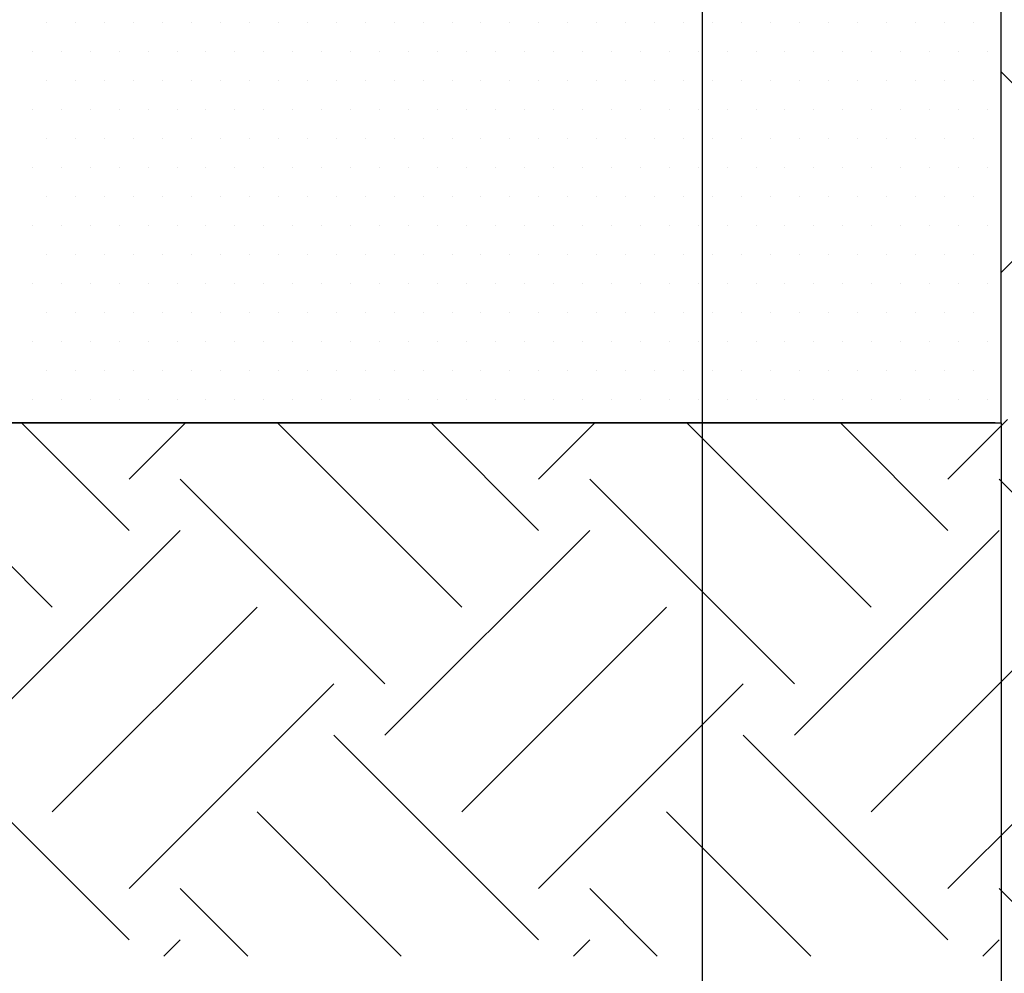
# Model space of a CAD drawing. Header units: millimetres. Extents: x 42141 to 43090, y 58789 to 59198.
# Tile 5 of 15: x 42222 to 42243, y 59076 to 59096. Entities that reach past the tile are written whole.
import ezdxf

# ---------------------------------------------------------------- set-up
doc = ezdxf.new("R2010")
doc.units = ezdxf.units.MM
doc.header["$MEASUREMENT"] = 0
doc.layers.add('GROUND', color=8, linetype='Continuous')
doc.layers.add('TRENCH', color=3, linetype='Continuous')

# ---------------------------------------------------------------- blocks, each defined once
blk = doc.blocks.new('*X903')
at = {"color": 0}
for p, q in [((120.429, 119.324), (116.055, 123.699)), ((116.055, 119.369), (117.667, 120.982)), ((95.57, 112.143), (91.592, 116.12)), ((97.227, 113.8), (94.907, 116.12)), ((97.227, 114.905), (98.443, 116.12)), ((104.409, 112.143), (100.431, 116.12)), ((106.066, 113.8), (103.746, 116.12)), ((106.066, 114.905), (107.282, 116.12)), ((113.248, 112.143), (109.27, 116.12)), ((114.905, 113.8), (112.584, 116.12)), ((114.905, 114.905), (116.193, 116.193)), ((102.751, 110.485), (98.332, 114.905)), ((111.59, 110.485), (107.171, 114.905)), ((120.429, 110.485), (116.01, 114.905)), ((93.913, 109.381), (98.332, 113.8)), ((102.751, 109.381), (107.171, 113.8)), ((111.59, 109.381), (116.01, 113.8)), ((95.57, 107.723), (99.989, 112.143)), ((104.409, 107.723), (108.828, 112.143)), ((113.248, 107.723), (117.667, 112.143)), ((97.227, 106.066), (101.647, 110.485)), ((106.066, 106.066), (110.485, 110.485)), ((114.905, 106.066), (119.324, 110.485)), ((97.227, 104.961), (92.808, 109.381)), ((106.066, 104.961), (101.647, 109.381)), ((114.905, 104.961), (110.485, 109.381)), ((103.103, 104.61), (99.989, 107.723)), ((111.942, 104.61), (108.828, 107.723)), ((99.788, 104.61), (98.332, 106.066)), ((108.627, 104.61), (107.171, 106.066)), ((117.466, 104.61), (116.01, 106.066)), ((97.981, 104.61), (98.332, 104.961)), ((106.819, 104.61), (107.171, 104.961)), ((115.658, 104.61), (116.01, 104.961))]:
    blk.add_line(p, q, dxfattribs=at)

msp = doc.modelspace()

# ---------------------------------------------------------------- linework, layer by layer
at = {"linetype": 'ByBlock'}
for p, q in [((42236.382, 59106.5167), (42236.382, 59066.1328)), ((42242.8352, 59087.7513), (42242.8352, 59066.1458))]:
    msp.add_line(p, q, dxfattribs=at)
for p, q in [((42222.2302, 59096.3824), (42222.2302, 59096.3824)), ((42222.8552, 59096.3824), (42222.8552, 59096.3824)), ((42223.4802, 59096.3824), (42223.4802, 59096.3824)), ((42224.1052, 59096.3824), (42224.1052, 59096.3824)), ((42224.7302, 59096.3824), (42224.7302, 59096.3824)), ((42225.3552, 59096.3824), (42225.3552, 59096.3824)), ((42225.9802, 59096.3824), (42225.9802, 59096.3824)), ((42226.6052, 59096.3824), (42226.6052, 59096.3824)), ((42227.2302, 59096.3824), (42227.2302, 59096.3824)), ((42227.8552, 59096.3824), (42227.8552, 59096.3824)), ((42228.4802, 59096.3824), (42228.4802, 59096.3824)), ((42229.1052, 59096.3824), (42229.1052, 59096.3824)), ((42229.7302, 59096.3824), (42229.7302, 59096.3824)), ((42230.3552, 59096.3824), (42230.3552, 59096.3824)), ((42230.9802, 59096.3824), (42230.9802, 59096.3824)), ((42231.6052, 59096.3824), (42231.6052, 59096.3824)), ((42232.2302, 59096.3824), (42232.2302, 59096.3824)), ((42232.8552, 59096.3824), (42232.8552, 59096.3824)), ((42233.4802, 59096.3824), (42233.4802, 59096.3824)), ((42234.1052, 59096.3824), (42234.1052, 59096.3824)), ((42234.7302, 59096.3824), (42234.7302, 59096.3824)), ((42235.3552, 59096.3824), (42235.3552, 59096.3824)), ((42235.9802, 59096.3824), (42235.9802, 59096.3824)), ((42236.6052, 59096.3824), (42236.6052, 59096.3824)), ((42237.2302, 59096.3824), (42237.2302, 59096.3824)), ((42237.8552, 59096.3824), (42237.8552, 59096.3824)), ((42238.4802, 59096.3824), (42238.4802, 59096.3824)), ((42239.1052, 59096.3824), (42239.1052, 59096.3824)), ((42239.7302, 59096.3824), (42239.7302, 59096.3824)), ((42240.3552, 59096.3824), (42240.3552, 59096.3824)), ((42240.9802, 59096.3824), (42240.9802, 59096.3824)), ((42241.6052, 59096.3824), (42241.6052, 59096.3824)), ((42242.2302, 59096.3824), (42242.2302, 59096.3824)), ((42221.9177, 59095.7574), (42221.9177, 59095.7574)), ((42222.5427, 59095.7574), (42222.5427, 59095.7574)), ((42223.1677, 59095.7574), (42223.1677, 59095.7574)), ((42223.7927, 59095.7574), (42223.7927, 59095.7574)), ((42224.4177, 59095.7574), (42224.4177, 59095.7574)), ((42225.0427, 59095.7574), (42225.0427, 59095.7574)), ((42225.6677, 59095.7574), (42225.6677, 59095.7574)), ((42226.2927, 59095.7574), (42226.2927, 59095.7574)), ((42226.9177, 59095.7574), (42226.9177, 59095.7574)), ((42227.5427, 59095.7574), (42227.5427, 59095.7574)), ((42228.1677, 59095.7574), (42228.1677, 59095.7574)), ((42228.7927, 59095.7574), (42228.7927, 59095.7574)), ((42229.4177, 59095.7574), (42229.4177, 59095.7574)), ((42230.0427, 59095.7574), (42230.0427, 59095.7574)), ((42230.6677, 59095.7574), (42230.6677, 59095.7574)), ((42231.2927, 59095.7574), (42231.2927, 59095.7574)), ((42231.9177, 59095.7574), (42231.9177, 59095.7574)), ((42232.5427, 59095.7574), (42232.5427, 59095.7574)), ((42233.1677, 59095.7574), (42233.1677, 59095.7574)), ((42233.7927, 59095.7574), (42233.7927, 59095.7574)), ((42234.4177, 59095.7574), (42234.4177, 59095.7574)), ((42235.0427, 59095.7574), (42235.0427, 59095.7574)), ((42235.6677, 59095.7574), (42235.6677, 59095.7574)), ((42236.2927, 59095.7574), (42236.2927, 59095.7574)), ((42236.9177, 59095.7574), (42236.9177, 59095.7574)), ((42237.5427, 59095.7574), (42237.5427, 59095.7574)), ((42238.1677, 59095.7574), (42238.1677, 59095.7574)), ((42238.7927, 59095.7574), (42238.7927, 59095.7574)), ((42239.4177, 59095.7574), (42239.4177, 59095.7574)), ((42240.0427, 59095.7574), (42240.0427, 59095.7574)), ((42240.6677, 59095.7574), (42240.6677, 59095.7574)), ((42241.2927, 59095.7574), (42241.2927, 59095.7574)), ((42241.9177, 59095.7574), (42241.9177, 59095.7574)), ((42242.5427, 59095.7574), (42242.5427, 59095.7574)), ((42222.2302, 59095.1324), (42222.2302, 59095.1324)), ((42222.8552, 59095.1324), (42222.8552, 59095.1324)), ((42223.4802, 59095.1324), (42223.4802, 59095.1324)), ((42224.1052, 59095.1324), (42224.1052, 59095.1324)), ((42224.7302, 59095.1324), (42224.7302, 59095.1324)), ((42225.3552, 59095.1324), (42225.3552, 59095.1324)), ((42225.9802, 59095.1324), (42225.9802, 59095.1324)), ((42226.6052, 59095.1324), (42226.6052, 59095.1324)), ((42227.2302, 59095.1324), (42227.2302, 59095.1324)), ((42227.8552, 59095.1324), (42227.8552, 59095.1324)), ((42228.4802, 59095.1324), (42228.4802, 59095.1324)), ((42229.1052, 59095.1324), (42229.1052, 59095.1324)), ((42229.7302, 59095.1324), (42229.7302, 59095.1324)), ((42230.3552, 59095.1324), (42230.3552, 59095.1324)), ((42230.9802, 59095.1324), (42230.9802, 59095.1324)), ((42231.6052, 59095.1324), (42231.6052, 59095.1324)), ((42232.2302, 59095.1324), (42232.2302, 59095.1324)), ((42232.8552, 59095.1324), (42232.8552, 59095.1324)), ((42233.4802, 59095.1324), (42233.4802, 59095.1324)), ((42234.1052, 59095.1324), (42234.1052, 59095.1324)), ((42234.7302, 59095.1324), (42234.7302, 59095.1324)), ((42235.3552, 59095.1324), (42235.3552, 59095.1324)), ((42235.9802, 59095.1324), (42235.9802, 59095.1324)), ((42236.6052, 59095.1324), (42236.6052, 59095.1324)), ((42237.2302, 59095.1324), (42237.2302, 59095.1324)), ((42237.8552, 59095.1324), (42237.8552, 59095.1324)), ((42238.4802, 59095.1324), (42238.4802, 59095.1324)), ((42239.1052, 59095.1324), (42239.1052, 59095.1324)), ((42239.7302, 59095.1324), (42239.7302, 59095.1324)), ((42240.3552, 59095.1324), (42240.3552, 59095.1324)), ((42240.9802, 59095.1324), (42240.9802, 59095.1324)), ((42241.6052, 59095.1324), (42241.6052, 59095.1324)), ((42242.2302, 59095.1324), (42242.2302, 59095.1324)), ((42221.9177, 59094.5074), (42221.9177, 59094.5074)), ((42222.5427, 59094.5074), (42222.5427, 59094.5074)), ((42223.1677, 59094.5074), (42223.1677, 59094.5074)), ((42223.7927, 59094.5074), (42223.7927, 59094.5074)), ((42224.4177, 59094.5074), (42224.4177, 59094.5074)), ((42225.0427, 59094.5074), (42225.0427, 59094.5074)), ((42225.6677, 59094.5074), (42225.6677, 59094.5074)), ((42226.2927, 59094.5074), (42226.2927, 59094.5074)), ((42226.9177, 59094.5074), (42226.9177, 59094.5074)), ((42227.5427, 59094.5074), (42227.5427, 59094.5074)), ((42228.1677, 59094.5074), (42228.1677, 59094.5074)), ((42228.7927, 59094.5074), (42228.7927, 59094.5074)), ((42229.4177, 59094.5074), (42229.4177, 59094.5074)), ((42230.0427, 59094.5074), (42230.0427, 59094.5074)), ((42230.6677, 59094.5074), (42230.6677, 59094.5074)), ((42231.2927, 59094.5074), (42231.2927, 59094.5074)), ((42231.9177, 59094.5074), (42231.9177, 59094.5074)), ((42232.5427, 59094.5074), (42232.5427, 59094.5074)), ((42233.1677, 59094.5074), (42233.1677, 59094.5074)), ((42233.7927, 59094.5074), (42233.7927, 59094.5074)), ((42234.4177, 59094.5074), (42234.4177, 59094.5074)), ((42235.0427, 59094.5074), (42235.0427, 59094.5074)), ((42235.6677, 59094.5074), (42235.6677, 59094.5074)), ((42236.2927, 59094.5074), (42236.2927, 59094.5074)), ((42236.9177, 59094.5074), (42236.9177, 59094.5074)), ((42237.5427, 59094.5074), (42237.5427, 59094.5074)), ((42238.1677, 59094.5074), (42238.1677, 59094.5074)), ((42238.7927, 59094.5074), (42238.7927, 59094.5074)), ((42239.4177, 59094.5074), (42239.4177, 59094.5074)), ((42240.0427, 59094.5074), (42240.0427, 59094.5074)), ((42240.6677, 59094.5074), (42240.6677, 59094.5074)), ((42241.2927, 59094.5074), (42241.2927, 59094.5074)), ((42241.9177, 59094.5074), (42241.9177, 59094.5074)), ((42242.5427, 59094.5074), (42242.5427, 59094.5074)), ((42222.2302, 59093.8824), (42222.2302, 59093.8824)), ((42222.8552, 59093.8824), (42222.8552, 59093.8824)), ((42223.4802, 59093.8824), (42223.4802, 59093.8824)), ((42224.1052, 59093.8824), (42224.1052, 59093.8824)), ((42224.7302, 59093.8824), (42224.7302, 59093.8824)), ((42225.3552, 59093.8824), (42225.3552, 59093.8824)), ((42225.9802, 59093.8824), (42225.9802, 59093.8824)), ((42226.6052, 59093.8824), (42226.6052, 59093.8824)), ((42227.2302, 59093.8824), (42227.2302, 59093.8824)), ((42227.8552, 59093.8824), (42227.8552, 59093.8824)), ((42228.4802, 59093.8824), (42228.4802, 59093.8824)), ((42229.1052, 59093.8824), (42229.1052, 59093.8824)), ((42229.7302, 59093.8824), (42229.7302, 59093.8824)), ((42230.3552, 59093.8824), (42230.3552, 59093.8824)), ((42230.9802, 59093.8824), (42230.9802, 59093.8824)), ((42231.6052, 59093.8824), (42231.6052, 59093.8824)), ((42232.2302, 59093.8824), (42232.2302, 59093.8824)), ((42232.8552, 59093.8824), (42232.8552, 59093.8824)), ((42233.4802, 59093.8824), (42233.4802, 59093.8824)), ((42234.1052, 59093.8824), (42234.1052, 59093.8824)), ((42234.7302, 59093.8824), (42234.7302, 59093.8824)), ((42235.3552, 59093.8824), (42235.3552, 59093.8824)), ((42235.9802, 59093.8824), (42235.9802, 59093.8824)), ((42236.6052, 59093.8824), (42236.6052, 59093.8824)), ((42237.2302, 59093.8824), (42237.2302, 59093.8824)), ((42237.8552, 59093.8824), (42237.8552, 59093.8824)), ((42238.4802, 59093.8824), (42238.4802, 59093.8824)), ((42239.1052, 59093.8824), (42239.1052, 59093.8824)), ((42239.7302, 59093.8824), (42239.7302, 59093.8824)), ((42240.3552, 59093.8824), (42240.3552, 59093.8824)), ((42240.9802, 59093.8824), (42240.9802, 59093.8824)), ((42241.6052, 59093.8824), (42241.6052, 59093.8824)), ((42242.2302, 59093.8824), (42242.2302, 59093.8824)), ((42221.9177, 59093.2574), (42221.9177, 59093.2574)), ((42222.5427, 59093.2574), (42222.5427, 59093.2574)), ((42223.1677, 59093.2574), (42223.1677, 59093.2574)), ((42223.7927, 59093.2574), (42223.7927, 59093.2574)), ((42224.4177, 59093.2574), (42224.4177, 59093.2574)), ((42225.0427, 59093.2574), (42225.0427, 59093.2574)), ((42225.6677, 59093.2574), (42225.6677, 59093.2574)), ((42226.2927, 59093.2574), (42226.2927, 59093.2574)), ((42226.9177, 59093.2574), (42226.9177, 59093.2574)), ((42227.5427, 59093.2574), (42227.5427, 59093.2574)), ((42228.1677, 59093.2574), (42228.1677, 59093.2574)), ((42228.7927, 59093.2574), (42228.7927, 59093.2574)), ((42229.4177, 59093.2574), (42229.4177, 59093.2574)), ((42230.0427, 59093.2574), (42230.0427, 59093.2574)), ((42230.6677, 59093.2574), (42230.6677, 59093.2574)), ((42231.2927, 59093.2574), (42231.2927, 59093.2574)), ((42231.9177, 59093.2574), (42231.9177, 59093.2574)), ((42232.5427, 59093.2574), (42232.5427, 59093.2574)), ((42233.1677, 59093.2574), (42233.1677, 59093.2574)), ((42233.7927, 59093.2574), (42233.7927, 59093.2574)), ((42234.4177, 59093.2574), (42234.4177, 59093.2574)), ((42235.0427, 59093.2574), (42235.0427, 59093.2574)), ((42235.6677, 59093.2574), (42235.6677, 59093.2574)), ((42236.2927, 59093.2574), (42236.2927, 59093.2574)), ((42236.9177, 59093.2574), (42236.9177, 59093.2574)), ((42237.5427, 59093.2574), (42237.5427, 59093.2574)), ((42238.1677, 59093.2574), (42238.1677, 59093.2574)), ((42238.7927, 59093.2574), (42238.7927, 59093.2574)), ((42239.4177, 59093.2574), (42239.4177, 59093.2574)), ((42240.0427, 59093.2574), (42240.0427, 59093.2574)), ((42240.6677, 59093.2574), (42240.6677, 59093.2574)), ((42241.2927, 59093.2574), (42241.2927, 59093.2574)), ((42241.9177, 59093.2574), (42241.9177, 59093.2574)), ((42242.5427, 59093.2574), (42242.5427, 59093.2574)), ((42222.2302, 59092.6324), (42222.2302, 59092.6324)), ((42222.8552, 59092.6324), (42222.8552, 59092.6324)), ((42223.4802, 59092.6324), (42223.4802, 59092.6324)), ((42224.1052, 59092.6324), (42224.1052, 59092.6324)), ((42224.7302, 59092.6324), (42224.7302, 59092.6324)), ((42225.3552, 59092.6324), (42225.3552, 59092.6324)), ((42225.9802, 59092.6324), (42225.9802, 59092.6324)), ((42226.6052, 59092.6324), (42226.6052, 59092.6324)), ((42227.2302, 59092.6324), (42227.2302, 59092.6324)), ((42227.8552, 59092.6324), (42227.8552, 59092.6324)), ((42228.4802, 59092.6324), (42228.4802, 59092.6324)), ((42229.1052, 59092.6324), (42229.1052, 59092.6324)), ((42229.7302, 59092.6324), (42229.7302, 59092.6324)), ((42230.3552, 59092.6324), (42230.3552, 59092.6324)), ((42230.9802, 59092.6324), (42230.9802, 59092.6324)), ((42231.6052, 59092.6324), (42231.6052, 59092.6324)), ((42232.2302, 59092.6324), (42232.2302, 59092.6324)), ((42232.8552, 59092.6324), (42232.8552, 59092.6324)), ((42233.4802, 59092.6324), (42233.4802, 59092.6324)), ((42234.1052, 59092.6324), (42234.1052, 59092.6324)), ((42234.7302, 59092.6324), (42234.7302, 59092.6324)), ((42235.3552, 59092.6324), (42235.3552, 59092.6324)), ((42235.9802, 59092.6324), (42235.9802, 59092.6324)), ((42236.6052, 59092.6324), (42236.6052, 59092.6324)), ((42237.2302, 59092.6324), (42237.2302, 59092.6324)), ((42237.8552, 59092.6324), (42237.8552, 59092.6324)), ((42238.4802, 59092.6324), (42238.4802, 59092.6324)), ((42239.1052, 59092.6324), (42239.1052, 59092.6324)), ((42239.7302, 59092.6324), (42239.7302, 59092.6324)), ((42240.3552, 59092.6324), (42240.3552, 59092.6324)), ((42240.9802, 59092.6324), (42240.9802, 59092.6324)), ((42241.6052, 59092.6324), (42241.6052, 59092.6324)), ((42242.2302, 59092.6324), (42242.2302, 59092.6324)), ((42221.9177, 59092.0074), (42221.9177, 59092.0074)), ((42222.5427, 59092.0074), (42222.5427, 59092.0074)), ((42223.1677, 59092.0074), (42223.1677, 59092.0074)), ((42223.7927, 59092.0074), (42223.7927, 59092.0074)), ((42224.4177, 59092.0074), (42224.4177, 59092.0074)), ((42225.0427, 59092.0074), (42225.0427, 59092.0074)), ((42225.6677, 59092.0074), (42225.6677, 59092.0074)), ((42226.2927, 59092.0074), (42226.2927, 59092.0074)), ((42226.9177, 59092.0074), (42226.9177, 59092.0074)), ((42227.5427, 59092.0074), (42227.5427, 59092.0074)), ((42228.1677, 59092.0074), (42228.1677, 59092.0074)), ((42228.7927, 59092.0074), (42228.7927, 59092.0074)), ((42229.4177, 59092.0074), (42229.4177, 59092.0074)), ((42230.0427, 59092.0074), (42230.0427, 59092.0074)), ((42230.6677, 59092.0074), (42230.6677, 59092.0074)), ((42231.2927, 59092.0074), (42231.2927, 59092.0074)), ((42231.9177, 59092.0074), (42231.9177, 59092.0074)), ((42232.5427, 59092.0074), (42232.5427, 59092.0074)), ((42233.1677, 59092.0074), (42233.1677, 59092.0074)), ((42233.7927, 59092.0074), (42233.7927, 59092.0074)), ((42234.4177, 59092.0074), (42234.4177, 59092.0074)), ((42235.0427, 59092.0074), (42235.0427, 59092.0074)), ((42235.6677, 59092.0074), (42235.6677, 59092.0074)), ((42236.2927, 59092.0074), (42236.2927, 59092.0074)), ((42236.9177, 59092.0074), (42236.9177, 59092.0074)), ((42237.5427, 59092.0074), (42237.5427, 59092.0074)), ((42238.1677, 59092.0074), (42238.1677, 59092.0074)), ((42238.7927, 59092.0074), (42238.7927, 59092.0074)), ((42239.4177, 59092.0074), (42239.4177, 59092.0074)), ((42240.0427, 59092.0074), (42240.0427, 59092.0074)), ((42240.6677, 59092.0074), (42240.6677, 59092.0074)), ((42241.2927, 59092.0074), (42241.2927, 59092.0074)), ((42241.9177, 59092.0074), (42241.9177, 59092.0074)), ((42242.5427, 59092.0074), (42242.5427, 59092.0074)), ((42222.2302, 59091.3824), (42222.2302, 59091.3824)), ((42222.8552, 59091.3824), (42222.8552, 59091.3824)), ((42223.4802, 59091.3824), (42223.4802, 59091.3824)), ((42224.1052, 59091.3824), (42224.1052, 59091.3824)), ((42224.7302, 59091.3824), (42224.7302, 59091.3824)), ((42225.3552, 59091.3824), (42225.3552, 59091.3824)), ((42225.9802, 59091.3824), (42225.9802, 59091.3824)), ((42226.6052, 59091.3824), (42226.6052, 59091.3824)), ((42227.2302, 59091.3824), (42227.2302, 59091.3824)), ((42227.8552, 59091.3824), (42227.8552, 59091.3824)), ((42228.4802, 59091.3824), (42228.4802, 59091.3824)), ((42229.1052, 59091.3824), (42229.1052, 59091.3824)), ((42229.7302, 59091.3824), (42229.7302, 59091.3824)), ((42230.3552, 59091.3824), (42230.3552, 59091.3824)), ((42230.9802, 59091.3824), (42230.9802, 59091.3824)), ((42231.6052, 59091.3824), (42231.6052, 59091.3824)), ((42232.2302, 59091.3824), (42232.2302, 59091.3824)), ((42232.8552, 59091.3824), (42232.8552, 59091.3824)), ((42233.4802, 59091.3824), (42233.4802, 59091.3824)), ((42234.1052, 59091.3824), (42234.1052, 59091.3824)), ((42234.7302, 59091.3824), (42234.7302, 59091.3824)), ((42235.3552, 59091.3824), (42235.3552, 59091.3824)), ((42235.9802, 59091.3824), (42235.9802, 59091.3824)), ((42236.6052, 59091.3824), (42236.6052, 59091.3824)), ((42237.2302, 59091.3824), (42237.2302, 59091.3824)), ((42237.8552, 59091.3824), (42237.8552, 59091.3824)), ((42238.4802, 59091.3824), (42238.4802, 59091.3824)), ((42239.1052, 59091.3824), (42239.1052, 59091.3824)), ((42239.7302, 59091.3824), (42239.7302, 59091.3824)), ((42240.3552, 59091.3824), (42240.3552, 59091.3824)), ((42240.9802, 59091.3824), (42240.9802, 59091.3824)), ((42241.6052, 59091.3824), (42241.6052, 59091.3824)), ((42242.2302, 59091.3824), (42242.2302, 59091.3824)), ((42221.9177, 59090.7574), (42221.9177, 59090.7574)), ((42222.5427, 59090.7574), (42222.5427, 59090.7574)), ((42223.1677, 59090.7574), (42223.1677, 59090.7574)), ((42223.7927, 59090.7574), (42223.7927, 59090.7574)), ((42224.4177, 59090.7574), (42224.4177, 59090.7574)), ((42225.0427, 59090.7574), (42225.0427, 59090.7574)), ((42225.6677, 59090.7574), (42225.6677, 59090.7574)), ((42226.2927, 59090.7574), (42226.2927, 59090.7574)), ((42226.9177, 59090.7574), (42226.9177, 59090.7574)), ((42227.5427, 59090.7574), (42227.5427, 59090.7574)), ((42228.1677, 59090.7574), (42228.1677, 59090.7574)), ((42228.7927, 59090.7574), (42228.7927, 59090.7574)), ((42229.4177, 59090.7574), (42229.4177, 59090.7574)), ((42230.0427, 59090.7574), (42230.0427, 59090.7574)), ((42230.6677, 59090.7574), (42230.6677, 59090.7574)), ((42231.2927, 59090.7574), (42231.2927, 59090.7574)), ((42231.9177, 59090.7574), (42231.9177, 59090.7574)), ((42232.5427, 59090.7574), (42232.5427, 59090.7574)), ((42233.1677, 59090.7574), (42233.1677, 59090.7574)), ((42233.7927, 59090.7574), (42233.7927, 59090.7574)), ((42234.4177, 59090.7574), (42234.4177, 59090.7574)), ((42235.0427, 59090.7574), (42235.0427, 59090.7574)), ((42235.6677, 59090.7574), (42235.6677, 59090.7574)), ((42236.2927, 59090.7574), (42236.2927, 59090.7574)), ((42236.9177, 59090.7574), (42236.9177, 59090.7574)), ((42237.5427, 59090.7574), (42237.5427, 59090.7574)), ((42238.1677, 59090.7574), (42238.1677, 59090.7574)), ((42238.7927, 59090.7574), (42238.7927, 59090.7574)), ((42239.4177, 59090.7574), (42239.4177, 59090.7574)), ((42240.0427, 59090.7574), (42240.0427, 59090.7574)), ((42240.6677, 59090.7574), (42240.6677, 59090.7574)), ((42241.2927, 59090.7574), (42241.2927, 59090.7574)), ((42241.9177, 59090.7574), (42241.9177, 59090.7574)), ((42242.5427, 59090.7574), (42242.5427, 59090.7574)), ((42222.2302, 59090.1324), (42222.2302, 59090.1324)), ((42222.8552, 59090.1324), (42222.8552, 59090.1324)), ((42223.4802, 59090.1324), (42223.4802, 59090.1324)), ((42224.1052, 59090.1324), (42224.1052, 59090.1324)), ((42224.7302, 59090.1324), (42224.7302, 59090.1324)), ((42225.3552, 59090.1324), (42225.3552, 59090.1324)), ((42225.9802, 59090.1324), (42225.9802, 59090.1324)), ((42226.6052, 59090.1324), (42226.6052, 59090.1324)), ((42227.2302, 59090.1324), (42227.2302, 59090.1324)), ((42227.8552, 59090.1324), (42227.8552, 59090.1324)), ((42228.4802, 59090.1324), (42228.4802, 59090.1324)), ((42229.1052, 59090.1324), (42229.1052, 59090.1324)), ((42229.7302, 59090.1324), (42229.7302, 59090.1324)), ((42230.3552, 59090.1324), (42230.3552, 59090.1324)), ((42230.9802, 59090.1324), (42230.9802, 59090.1324)), ((42231.6052, 59090.1324), (42231.6052, 59090.1324)), ((42232.2302, 59090.1324), (42232.2302, 59090.1324)), ((42232.8552, 59090.1324), (42232.8552, 59090.1324)), ((42233.4802, 59090.1324), (42233.4802, 59090.1324)), ((42234.1052, 59090.1324), (42234.1052, 59090.1324)), ((42234.7302, 59090.1324), (42234.7302, 59090.1324)), ((42235.3552, 59090.1324), (42235.3552, 59090.1324)), ((42235.9802, 59090.1324), (42235.9802, 59090.1324)), ((42236.6052, 59090.1324), (42236.6052, 59090.1324)), ((42237.2302, 59090.1324), (42237.2302, 59090.1324)), ((42237.8552, 59090.1324), (42237.8552, 59090.1324)), ((42238.4802, 59090.1324), (42238.4802, 59090.1324)), ((42239.1052, 59090.1324), (42239.1052, 59090.1324)), ((42239.7302, 59090.1324), (42239.7302, 59090.1324)), ((42240.3552, 59090.1324), (42240.3552, 59090.1324)), ((42240.9802, 59090.1324), (42240.9802, 59090.1324)), ((42241.6052, 59090.1324), (42241.6052, 59090.1324)), ((42242.2302, 59090.1324), (42242.2302, 59090.1324)), ((42221.9177, 59089.5074), (42221.9177, 59089.5074)), ((42222.5427, 59089.5074), (42222.5427, 59089.5074)), ((42223.1677, 59089.5074), (42223.1677, 59089.5074)), ((42223.7927, 59089.5074), (42223.7927, 59089.5074)), ((42224.4177, 59089.5074), (42224.4177, 59089.5074)), ((42225.0427, 59089.5074), (42225.0427, 59089.5074)), ((42225.6677, 59089.5074), (42225.6677, 59089.5074)), ((42226.2927, 59089.5074), (42226.2927, 59089.5074)), ((42226.9177, 59089.5074), (42226.9177, 59089.5074)), ((42227.5427, 59089.5074), (42227.5427, 59089.5074)), ((42228.1677, 59089.5074), (42228.1677, 59089.5074)), ((42228.7927, 59089.5074), (42228.7927, 59089.5074)), ((42229.4177, 59089.5074), (42229.4177, 59089.5074)), ((42230.0427, 59089.5074), (42230.0427, 59089.5074)), ((42230.6677, 59089.5074), (42230.6677, 59089.5074)), ((42231.2927, 59089.5074), (42231.2927, 59089.5074)), ((42231.9177, 59089.5074), (42231.9177, 59089.5074)), ((42232.5427, 59089.5074), (42232.5427, 59089.5074)), ((42233.1677, 59089.5074), (42233.1677, 59089.5074)), ((42233.7927, 59089.5074), (42233.7927, 59089.5074)), ((42234.4177, 59089.5074), (42234.4177, 59089.5074)), ((42235.0427, 59089.5074), (42235.0427, 59089.5074)), ((42235.6677, 59089.5074), (42235.6677, 59089.5074)), ((42236.2927, 59089.5074), (42236.2927, 59089.5074)), ((42236.9177, 59089.5074), (42236.9177, 59089.5074)), ((42237.5427, 59089.5074), (42237.5427, 59089.5074)), ((42238.1677, 59089.5074), (42238.1677, 59089.5074)), ((42238.7927, 59089.5074), (42238.7927, 59089.5074)), ((42239.4177, 59089.5074), (42239.4177, 59089.5074)), ((42240.0427, 59089.5074), (42240.0427, 59089.5074)), ((42240.6677, 59089.5074), (42240.6677, 59089.5074)), ((42241.2927, 59089.5074), (42241.2927, 59089.5074)), ((42241.9177, 59089.5074), (42241.9177, 59089.5074)), ((42242.5427, 59089.5074), (42242.5427, 59089.5074)), ((42222.2302, 59088.8824), (42222.2302, 59088.8824)), ((42222.8552, 59088.8824), (42222.8552, 59088.8824)), ((42223.4802, 59088.8824), (42223.4802, 59088.8824)), ((42224.1052, 59088.8824), (42224.1052, 59088.8824)), ((42224.7302, 59088.8824), (42224.7302, 59088.8824)), ((42225.3552, 59088.8824), (42225.3552, 59088.8824)), ((42225.9802, 59088.8824), (42225.9802, 59088.8824)), ((42226.6052, 59088.8824), (42226.6052, 59088.8824)), ((42227.2302, 59088.8824), (42227.2302, 59088.8824)), ((42227.8552, 59088.8824), (42227.8552, 59088.8824)), ((42228.4802, 59088.8824), (42228.4802, 59088.8824)), ((42229.1052, 59088.8824), (42229.1052, 59088.8824)), ((42229.7302, 59088.8824), (42229.7302, 59088.8824)), ((42230.3552, 59088.8824), (42230.3552, 59088.8824)), ((42230.9802, 59088.8824), (42230.9802, 59088.8824)), ((42231.6052, 59088.8824), (42231.6052, 59088.8824)), ((42232.2302, 59088.8824), (42232.2302, 59088.8824)), ((42232.8552, 59088.8824), (42232.8552, 59088.8824)), ((42233.4802, 59088.8824), (42233.4802, 59088.8824)), ((42234.1052, 59088.8824), (42234.1052, 59088.8824)), ((42234.7302, 59088.8824), (42234.7302, 59088.8824)), ((42235.3552, 59088.8824), (42235.3552, 59088.8824)), ((42235.9802, 59088.8824), (42235.9802, 59088.8824)), ((42236.6052, 59088.8824), (42236.6052, 59088.8824)), ((42237.2302, 59088.8824), (42237.2302, 59088.8824)), ((42237.8552, 59088.8824), (42237.8552, 59088.8824)), ((42238.4802, 59088.8824), (42238.4802, 59088.8824)), ((42239.1052, 59088.8824), (42239.1052, 59088.8824)), ((42239.7302, 59088.8824), (42239.7302, 59088.8824)), ((42240.3552, 59088.8824), (42240.3552, 59088.8824)), ((42240.9802, 59088.8824), (42240.9802, 59088.8824)), ((42241.6052, 59088.8824), (42241.6052, 59088.8824)), ((42242.2302, 59088.8824), (42242.2302, 59088.8824)), ((42221.9177, 59088.2574), (42221.9177, 59088.2574)), ((42222.5427, 59088.2574), (42222.5427, 59088.2574)), ((42223.1677, 59088.2574), (42223.1677, 59088.2574)), ((42223.7927, 59088.2574), (42223.7927, 59088.2574)), ((42224.4177, 59088.2574), (42224.4177, 59088.2574)), ((42225.0427, 59088.2574), (42225.0427, 59088.2574)), ((42225.6677, 59088.2574), (42225.6677, 59088.2574)), ((42226.2927, 59088.2574), (42226.2927, 59088.2574)), ((42226.9177, 59088.2574), (42226.9177, 59088.2574)), ((42227.5427, 59088.2574), (42227.5427, 59088.2574)), ((42228.1677, 59088.2574), (42228.1677, 59088.2574)), ((42228.7927, 59088.2574), (42228.7927, 59088.2574)), ((42229.4177, 59088.2574), (42229.4177, 59088.2574)), ((42230.0427, 59088.2574), (42230.0427, 59088.2574)), ((42230.6677, 59088.2574), (42230.6677, 59088.2574)), ((42231.2927, 59088.2574), (42231.2927, 59088.2574)), ((42231.9177, 59088.2574), (42231.9177, 59088.2574)), ((42232.5427, 59088.2574), (42232.5427, 59088.2574)), ((42233.1677, 59088.2574), (42233.1677, 59088.2574)), ((42233.7927, 59088.2574), (42233.7927, 59088.2574)), ((42234.4177, 59088.2574), (42234.4177, 59088.2574)), ((42235.0427, 59088.2574), (42235.0427, 59088.2574)), ((42235.6677, 59088.2574), (42235.6677, 59088.2574)), ((42236.2927, 59088.2574), (42236.2927, 59088.2574)), ((42236.9177, 59088.2574), (42236.9177, 59088.2574)), ((42237.5427, 59088.2574), (42237.5427, 59088.2574)), ((42238.1677, 59088.2574), (42238.1677, 59088.2574)), ((42238.7927, 59088.2574), (42238.7927, 59088.2574)), ((42239.4177, 59088.2574), (42239.4177, 59088.2574)), ((42240.0427, 59088.2574), (42240.0427, 59088.2574)), ((42240.6677, 59088.2574), (42240.6677, 59088.2574)), ((42241.2927, 59088.2574), (42241.2927, 59088.2574)), ((42241.9177, 59088.2574), (42241.9177, 59088.2574)), ((42242.5427, 59088.2574), (42242.5427, 59088.2574))]:
    msp.add_line(p, q)
at = {"layer": 'Defpoints', "linetype": 'ByBlock'}
msp.add_point((42224.6007, 59087.7956), dxfattribs=at)
at = {"layer": 'TRENCH'}
for p, q in [((42242.8352, 59087.7513), (42242.8352, 59149.7513)), ((42202.8352, 59087.7513), (42242.8352, 59087.7513)), ((42242.7035, 59087.7513), (42202.8352, 59087.7513))]:
    msp.add_line(p, q, dxfattribs=at)

# ---------------------------------------------------------------- block references
at = {"layer": 'GROUND'}
msp.add_blockref('*X903', (42126.7804, 58971.6309), dxfattribs=at)

doc.saveas('drawing.dxf')
